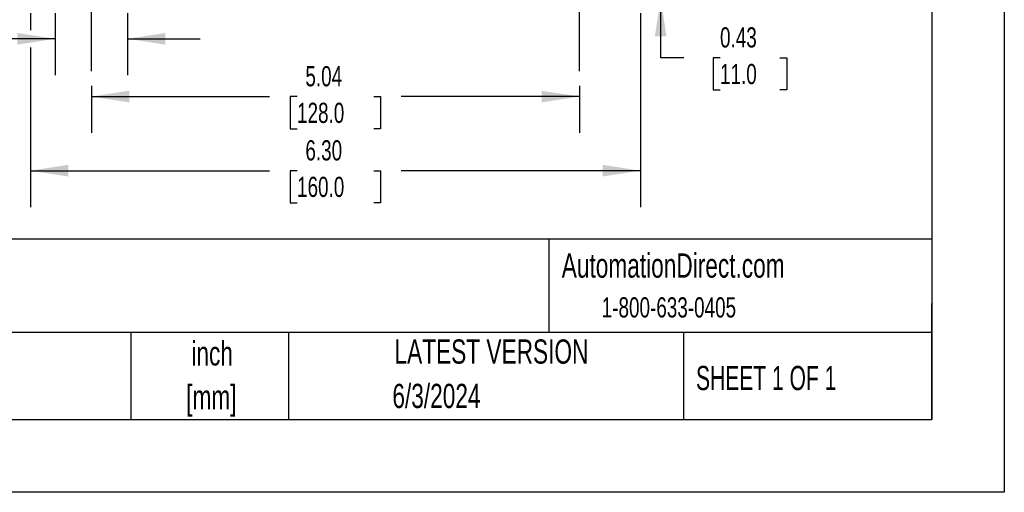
# Model space of a CAD drawing. Header units: inches. Extents: x 0 to 33, y 0 to 25.5.
# Tile 9 of 18: x 22.8 to 33, y 0 to 4.9. Entities that reach past the tile are written whole.
import ezdxf

# ---------------------------------------------------------------- set-up
doc = ezdxf.new("R2010")
doc.units = ezdxf.units.IN
doc.header["$LTSCALE"] = 3
doc.header["$MEASUREMENT"] = 0
doc.linetypes.add('CENTERX2', pattern=[0.8, 0.5, -0.1, 0.1, -0.1])
doc.layers.add('CENTER', color=40, linetype='CENTERX2')
doc.layers.add('DIMENSIONS', color=140, linetype='Continuous', lineweight=25)
doc.layers.add('TEXT', color=140, linetype='Continuous', lineweight=25)
doc.styles.add('SLDTEXTSTYLE0', font='TXT', dxfattribs={"width": 0.7})
doc.styles.add('SLDTEXTSTYLE1', font='TXT', dxfattribs={"width": 0.65})
doc.dimstyles.new('SLDDIMSTYLE0', dxfattribs={"dimtxt": 0.208333, "dimasz": 0.39, "dimexe": 0, "dimexo": 0.0625, "dimgap": 0.052083, "dimtad": 0, "dimtih": 1, "dimtoh": 1, "dimrnd": 1e-09, "dimdsep": 46, "dimtxsty": 'SLDTEXTSTYLE0', "dimsah": 1, "dimcen": 0.09, "dimadec": 0, "dimazin": 2, "dimtfac": 1, "dimtmove": 0, "dimatfit": 0, "dimfxl": 0, "dimfrac": 2, "dimtolj": 1, "dimtzin": 12, "dimarcsym": 0})
doc.dimstyles.new('SLDDIMSTYLE2', dxfattribs={"dimtxt": 0.208333, "dimasz": 0.39, "dimexe": 0, "dimexo": 0.0625, "dimgap": 0.052083, "dimtad": 0, "dimtih": 1, "dimtoh": 1, "dimrnd": 1e-09, "dimzin": 12, "dimdsep": 46, "dimtxsty": 'SLDTEXTSTYLE0', "dimsah": 1, "dimcen": 0.09, "dimadec": 0, "dimazin": 3, "dimtfac": 1, "dimtofl": 0, "dimtmove": 0, "dimatfit": 3, "dimfxl": 0, "dimfrac": 2, "dimtolj": 1, "dimtzin": 12, "dimarcsym": 0})
doc.dimstyles.new('SLDDIMSTYLE3', dxfattribs={"dimtxt": 0.208333, "dimasz": 0.39, "dimexe": 0, "dimexo": 0.0625, "dimgap": 0.052083, "dimtad": 0, "dimtih": 1, "dimtoh": 1, "dimrnd": 1e-09, "dimzin": 4, "dimdsep": 46, "dimtxsty": 'SLDTEXTSTYLE0', "dimsah": 1, "dimcen": 0.09, "dimadec": 0, "dimazin": 1, "dimtfac": 1, "dimtofl": 0, "dimtmove": 0, "dimatfit": 3, "dimfxl": 0, "dimfrac": 2, "dimtolj": 1, "dimtzin": 12, "dimarcsym": 0})

# ---------------------------------------------------------------- blocks, each defined once
blk = doc.blocks.new('SW_NOTE_0_2')
at = {"layer": 'TEXT', "color": 0, "linetype": 'CENTERX2', "lineweight": 18, "char_height": 0.25, "attachment_point": 2, "style": 'SLDTEXTSTYLE0'}
for s, insert in [('inch', (0.375, 0.322)), ('[mm]', (0.367, -0.129))]:
    blk.add_mtext(s, dxfattribs=dict(at, insert=insert))
blk = doc.blocks.new('SW_NOTE_0_3')
at = {"layer": 'TEXT', "color": 0, "linetype": 'CENTERX2', "lineweight": 18, "char_height": 0.25, "attachment_point": 1, "style": 'SLDTEXTSTYLE0'}
for s, insert in [('UNLESS OTHERWISE', (0, 0.322)), ('SPECIFIED UNITS ARE:', (0, -0.129))]:
    blk.add_mtext(s, dxfattribs=dict(at, insert=insert))
blk = doc.blocks.new('_D_14')
at = {"layer": 'DIMENSIONS'}
for p, q in [((23.197, 4.947), (23.197, 4.306)), ((23.945, 4.947), (23.945, 4.306)), ((23.197, 4.681), (22.599, 4.681)), ((23.945, 4.681), (24.695, 4.681)), ((21.794, 4.548), (21.724, 4.548)), ((21.724, 4.548), (21.724, 4.216)), ((22.413, 4.548), (22.483, 4.548)), ((22.483, 4.548), (22.483, 4.216)), ((21.724, 4.216), (21.794, 4.216)), ((22.483, 4.216), (22.413, 4.216))]:
    blk.add_line(p, q, dxfattribs=at)
for points in [[(23.197, 4.681), (22.807, 4.741), (22.807, 4.621)], [(23.945, 4.681), (24.335, 4.621), (24.335, 4.741)]]:
    blk.add_solid(points, dxfattribs=at)
at = {"layer": 'DIMENSIONS', "char_height": 0.2083, "attachment_point": 1, "style": 'SLDTEXTSTYLE0'}
for s, insert in [('2X', (21.923, 5.129)), ('0.75', (21.794, 4.863)), ('19.0', (21.794, 4.485))]:
    blk.add_mtext(s, dxfattribs=dict(at, insert=insert))
blk = doc.blocks.new('_D_20')
at = {"layer": 'DIMENSIONS'}
for p, q in [((29.451, 5.53), (29.451, 6.28)), ((29.391, 5.53), (29.826, 5.53)), ((29.391, 5.097), (29.826, 5.097)), ((29.451, 4.485), (29.451, 5.097)), ((29.689, 4.485), (29.451, 4.485)), ((30.064, 4.485), (29.994, 4.485)), ((29.994, 4.485), (29.994, 4.153)), ((30.683, 4.485), (30.753, 4.485)), ((30.753, 4.485), (30.753, 4.153)), ((29.994, 4.153), (30.064, 4.153)), ((30.753, 4.153), (30.683, 4.153))]:
    blk.add_line(p, q, dxfattribs=at)
for points in [[(29.451, 5.53), (29.511, 5.92), (29.391, 5.92)], [(29.451, 5.097), (29.391, 4.707), (29.511, 4.707)]]:
    blk.add_solid(points, dxfattribs=at)
at = {"layer": 'DIMENSIONS', "char_height": 0.2083, "attachment_point": 1, "style": 'SLDTEXTSTYLE0'}
for s, insert in [('0.43', (30.064, 4.8)), ('11.0', (30.064, 4.422))]:
    blk.add_mtext(s, dxfattribs=dict(at, insert=insert))
blk = doc.blocks.new('_D_21')
at = {"layer": 'DIMENSIONS'}
for p, q in [((22.941, 4.947), (22.941, 4.771)), ((29.241, 4.947), (29.241, 2.945)), ((22.941, 4.591), (22.941, 2.945)), ((22.941, 3.32), (25.412, 3.32)), ((25.695, 3.319), (25.625, 3.319)), ((25.625, 3.319), (25.625, 2.988)), ((26.487, 3.319), (26.557, 3.319)), ((26.557, 3.319), (26.557, 2.988)), ((29.241, 3.32), (26.769, 3.32)), ((25.625, 2.988), (25.695, 2.988)), ((26.557, 2.988), (26.487, 2.988))]:
    blk.add_line(p, q, dxfattribs=at)
for points in [[(22.941, 3.32), (23.331, 3.26), (23.331, 3.38)], [(29.241, 3.32), (28.851, 3.38), (28.851, 3.26)]]:
    blk.add_solid(points, dxfattribs=at)
at = {"layer": 'DIMENSIONS', "char_height": 0.2083, "attachment_point": 1, "style": 'SLDTEXTSTYLE0'}
for s, insert in [('6.30', (25.781, 3.634)), ('160.0', (25.695, 3.257))]:
    blk.add_mtext(s, dxfattribs=dict(at, insert=insert))
blk = doc.blocks.new('_D_24')
at = {"layer": 'DIMENSIONS'}
for p, q in [((23.571, 4.197), (23.571, 3.71)), ((28.611, 4.197), (28.611, 3.71)), ((23.571, 4.085), (25.412, 4.085)), ((25.695, 4.084), (25.625, 4.084)), ((25.625, 4.084), (25.625, 3.753)), ((26.487, 4.084), (26.557, 4.084)), ((26.557, 4.084), (26.557, 3.753)), ((28.611, 4.085), (26.769, 4.085)), ((25.625, 3.753), (25.695, 3.753)), ((26.557, 3.753), (26.487, 3.753))]:
    blk.add_line(p, q, dxfattribs=at)
for points in [[(23.571, 4.085), (23.961, 4.025), (23.961, 4.145)], [(28.611, 4.085), (28.221, 4.145), (28.221, 4.025)]]:
    blk.add_solid(points, dxfattribs=at)
at = {"layer": 'DIMENSIONS', "char_height": 0.2083, "attachment_point": 1, "style": 'SLDTEXTSTYLE0'}
for s, insert in [('5.04', (25.781, 4.399)), ('128.0', (25.695, 4.021))]:
    blk.add_mtext(s, dxfattribs=dict(at, insert=insert))

msp = doc.modelspace()

# ---------------------------------------------------------------- linework, layer by layer
at = {"color": 7, "linetype": 'Continuous'}
for p, q in [((33, 25.5), (33, 0)), ((33, 0), (0, 0))]:
    msp.add_line(p, q, dxfattribs=at)
at = {"layer": 'CENTER'}
for p, q in [((23.571, 4.347), (23.571, 6.28)), ((28.611, 4.347), (28.611, 6.28))]:
    msp.add_line(p, q, dxfattribs=at)
at = {"layer": 'TEXT'}
for p, q in [((32.25, 24.75), (32.25, 0.75)), ((32.25, 2.613), (0.75, 2.613)), ((28.296, 2.613), (28.296, 1.65)), ((32.25, 0.75), (32.25, 1.95)), ((32.25, 1.65), (0.75, 1.65)), ((23.979, 1.65), (23.979, 0.75)), ((25.608, 1.65), (25.608, 0.75)), ((29.687, 1.65), (29.687, 0.75)), ((0.75, 0.75), (32.25, 0.75))]:
    msp.add_line(p, q, dxfattribs=at)

# ---------------------------------------------------------------- block references
at = {"layer": 'TEXT', "linetype": 'CENTERX2', "lineweight": 18}
for name, p in [('SW_NOTE_0_3', (19.796, 1.256)), ('SW_NOTE_0_2', (24.443, 1.237))]:
    msp.add_blockref(name, p, dxfattribs=at)

# ---------------------------------------------------------------- texts
for s, insert, char_height, attachment_point, style in [('AutomationDirect.com', (28.429, 2.466), 0.25, 1, 'SLDTEXTSTYLE0'), ('1-800-633-0405', (28.842, 2.013), 0.20833, 1, 'SLDTEXTSTYLE0'), ('LATEST VERSION', (27.703, 1.578), 0.25, 2, 'SLDTEXTSTYLE0'), ('SHEET 1 OF 1', (29.816, 1.305), 0.25, 1, 'SLDTEXTSTYLE1'), ('6/3/2024', (27.135, 1.12), 0.25, 2, 'SLDTEXTSTYLE0')]:
    msp.add_mtext(s, dxfattribs=dict(at, insert=insert, char_height=char_height, attachment_point=attachment_point, style=style))

# ---------------------------------------------------------------- dimensions: what is measured, and where the dimension line sits
at = {"layer": 'DIMENSIONS'}
dim = msp.add_linear_dim(base=(29.451, 5.53), p1=(29.241, 5.097), p2=(29.241, 5.53), angle=90, dimstyle='SLDDIMSTYLE0', dxfattribs=at)
dim.commit()
dim.dimension.update_dxf_attribs({"geometry": '_D_20', "text_midpoint": (29.451, 4.485), "dimtype": 160})
dim = msp.add_linear_dim(base=(23.945, 4.681), p1=(23.197, 5.097), p2=(23.945, 5.097), text='2X\\P<>', dimstyle='SLDDIMSTYLE0', dxfattribs=at)
dim.commit()
dim.dimension.update_dxf_attribs({"geometry": '_D_14', "text_midpoint": (22.103, 4.681), "dimtype": 160})
for base, p1, p2, dimstyle, picture, middle in [((29.241, 3.32), (22.941, 5.097), (29.241, 5.097), 'SLDDIMSTYLE3', '_D_21', (26.091, 3.32)), ((28.611, 4.085), (23.571, 4.347), (28.611, 4.347), 'SLDDIMSTYLE2', '_D_24', (26.091, 4.085))]:
    dim = msp.add_linear_dim(base=base, p1=p1, p2=p2, dimstyle=dimstyle, dxfattribs=at)
    dim.commit()
    dim.dimension.update_dxf_attribs({"geometry": picture, "text_midpoint": middle, "dimtype": 160})

doc.saveas('drawing.dxf')
